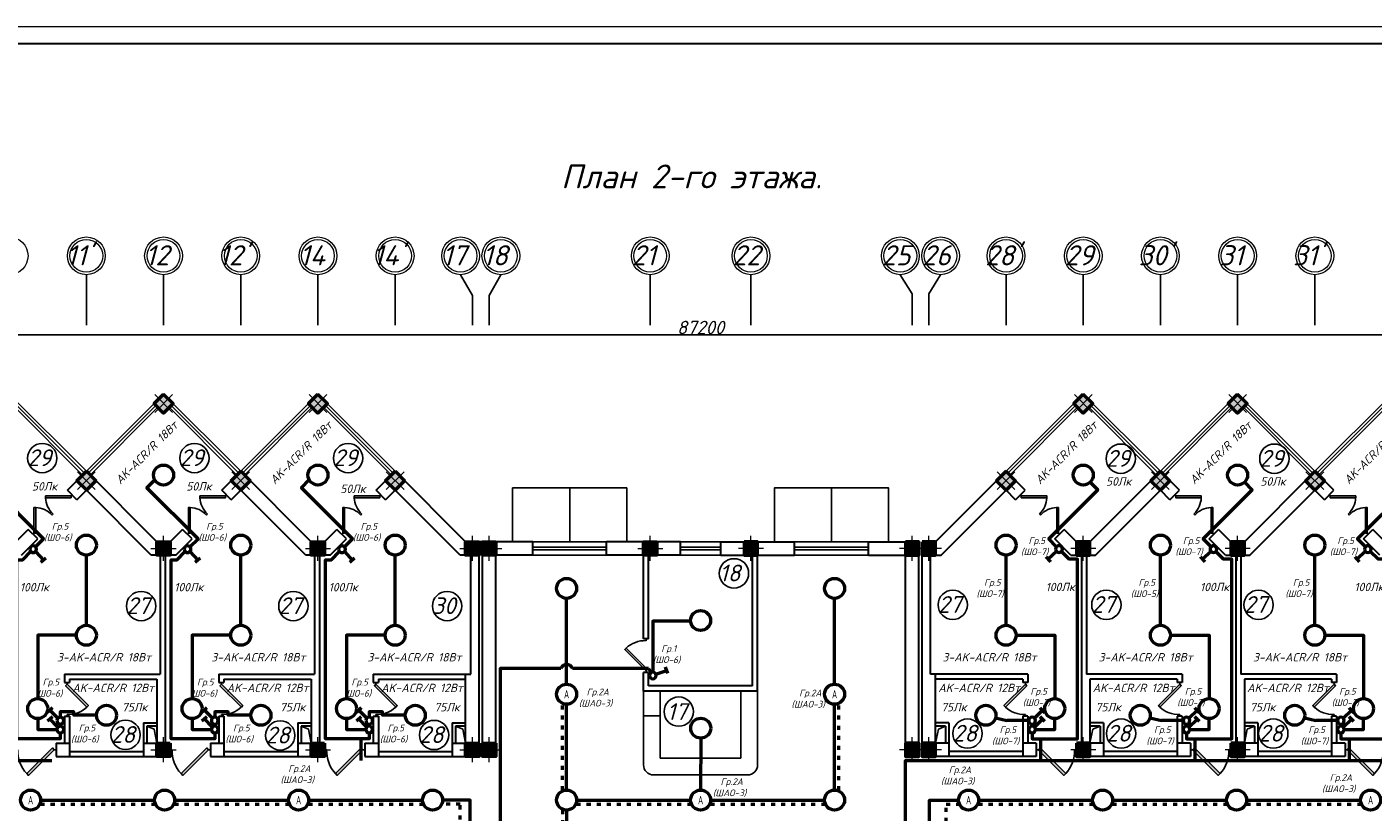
# Model space of a CAD drawing. Header units: millimetres. Extents: x 473009 to 2502882, y 456217 to 1153743.
# Tile 86 of 124: x 1840008 to 1880113, y 515792 to 539192. Entities that reach past the tile are written whole.
import ezdxf

# ---------------------------------------------------------------- set-up
doc = ezdxf.new("R2010")
doc.units = ezdxf.units.MM
doc.linetypes.add('ACAD_ISO03W100', pattern=[30, 12, -18])
doc.layers.add('kolonn', color=7, linetype='Continuous')
doc.layers.add('os', color=3, linetype='Continuous')
for name, color, linetype, lineweight in [('STR. Колонна', 1, 'Continuous', 30), ('STR. Штамп.0', 7, 'Continuous', 20), ('ЭМ', 240, 'Continuous', 20)]:
    doc.layers.add(name, color=color, linetype=linetype, lineweight=lineweight)
doc.styles.add('SPDS', font='spds.shx', dxfattribs={"width": 0.8, "height": 250})
doc.styles.get("Standard").update_dxf_attribs({"font": 'isocpeui.ttf'})
doc.styles.add('style1', font='isocpeui.ttf', dxfattribs={"height": 80})
doc.styles.add('ГОСТ 300', font='isocpeui.ttf', dxfattribs={"height": 250})
doc.dimstyles.new('ISO-25', dxfattribs={"dimtxt": 400, "dimasz": 100, "dimexe": 50, "dimexo": 50, "dimgap": 20, "dimtad": 1, "dimdec": 0, "dimtxsty": 'Standard', "dimblk": 'ARCHTICK', "dimcen": 20, "dimclrd": 1, "dimclre": 1, "dimadec": 0, "dimazin": 0, "dimtfac": 1, "dimtdec": 0, "dimtmove": 0, "dimatfit": 3, "dimldrblk": 'ARCHTICK', "dimfxl": 1, "dimarcsym": 0})

# ---------------------------------------------------------------- blocks, each defined once
blk = doc.blocks.new('jfgjhsdf')
blk.add_hatch(color=1).paths.add_polyline_path([(-593, 731), (-637, 687), (0, 50), (44, 94)])
at = {"color": 1}
for p, q in [((0, 1000), (0, 950)), ((0, 50), (0, 0))]:
    blk.add_line(p, q, dxfattribs=at)
blk.add_lwpolyline([(0, 50), (-637, 687), (-593, 731), (44, 94), (0, 50)], dxfattribs=at)
blk.add_arc((-33, 130), 821, 87.662, 132.9147, dxfattribs=at)
blk = doc.blocks.new('ghsdd')
at = {"ltscale": 50}
h = blk.add_hatch(color=256, dxfattribs=at)
h.paths.add_polyline_path([(0, 200), (-200, 200), (-200, 0), (0, 0)])
h.paths.add_polyline_path([(200, 0), (200, 200), (0, 200), (0, 0)])
h.paths.add_polyline_path([(0, 0), (-200, 0), (-200, -200), (0, -200)])
h.paths.add_polyline_path([(0, 0), (0, -200), (200, -200), (200, 0)])
at = {"lineweight": 0}
for p, q in [((0, -374), (0, 374)), ((-374, 0), (374, 0))]:
    blk.add_line(p, q, dxfattribs=at)
at = {"lineweight": 50, "ltscale": 50}
blk.add_lwpolyline([(200, 200), (200, -200), (-200, -200), (-200, 200), (200, 200)], dxfattribs=at)
blk = doc.blocks.new('_ArchTick')
at = {"color": 0, "linetype": 'ByBlock', "const_width": 0.15}
blk.add_lwpolyline([(-0.5, -0.5), (0.5, 0.5)], dxfattribs=at)
blk = doc.blocks.new('*D61')
at = {"color": 1, "lineweight": -2, "transparency": 16777216}
for p, q in [((1816478, 529877), (1816478, 530062)), ((1903678, 530012), (1816478, 530012)), ((1903678, 529877), (1903678, 530062))]:
    blk.add_line(p, q, dxfattribs=at)
at = {"layer": 'Defpoints', "color": 0, "lineweight": 50, "transparency": 16777216}
for p in [(1816478, 530012), (1816478, 529827), (1903678, 529827)]:
    blk.add_point(p, dxfattribs=at)
at = {"color": 1, "lineweight": -2, "transparency": 16777216, "xscale": 100, "yscale": 100, "zscale": 100, "rotation": 180}
blk.add_blockref('_ArchTick', (1816478, 530012), dxfattribs=at)
at = {"color": 1, "lineweight": -2, "transparency": 16777216, "xscale": 100, "yscale": 100, "zscale": 100}
blk.add_blockref('_ArchTick', (1903678, 530012), dxfattribs=at)
at = {"color": 0, "transparency": 16777216, "insert": (1860078, 530234), "char_height": 400, "attachment_point": 5}
blk.add_mtext('87200', dxfattribs=at)
blk = doc.blocks.new('*U5')
at = {"layer": 'ЭМ', "color": 1, "lineweight": 50}
for p, q in [((-304, 334), (-131, 434)), ((-47, 88), (-218, 384))]:
    blk.add_line(p, q, dxfattribs=at)
blk.add_circle((0, 0), 100, dxfattribs=at)
blk = doc.blocks.new('1231234431252433')
at = {"layer": 'ЭМ', "color": 0, "lineweight": 20, "ltscale": 0.5}
blk.add_lwpolyline([(287242, 187022), (413342, 187022), (413342, 269622), (287242, 269622)], close=True, dxfattribs=at)
at = {"layer": 'ЭМ', "color": 0, "lineweight": 30, "ltscale": 0.5}
blk.add_lwpolyline([(289242, 187522), (412842, 187522), (412842, 269122), (289242, 269122)], close=True, dxfattribs=at)

msp = doc.modelspace()

# ---------------------------------------------------------------- linework, layer by layer
for p, q in [((1841778.4, 525950.9), (1839478.4, 528250.9)), ((1841778.4, 525950.9), (1844078.4, 528250.9)), ((1846378.4, 525950.9), (1844078.4, 528250.9)), ((1846378.4, 525950.9), (1848678.4, 528250.9)), ((1850978.4, 525950.9), (1848678.4, 528250.9)), ((1869178.4, 525950.9), (1871478.4, 528250.9)), ((1873778.4, 525950.9), (1871478.4, 528250.9)), ((1873778.4, 525950.9), (1876078.4, 528250.9)), ((1878378.4, 525950.9), (1876078.4, 528250.9)), ((1878378.4, 525950.9), (1880678.4, 528250.9)), ((1856178.4, 525450.9), (1856178.4, 523850.9)), ((1863978.4, 525450.9), (1863978.4, 523850.9))]:
    msp.add_line(p, q)
at = {"color": 1}
for p, q in [((1841665.2, 525837.8), (1839648.1, 527854.9)), ((1841721.8, 525894.4), (1839704.6, 527911.5)), ((1841834.9, 525894.4), (1843852.1, 527911.5)), ((1841891.5, 525837.8), (1843908.7, 527854.9)), ((1846265.2, 525837.8), (1844248.1, 527854.9)), ((1846321.8, 525894.4), (1844304.6, 527911.5)), ((1846434.9, 525894.4), (1848452.1, 527911.5)), ((1846491.5, 525837.8), (1848508.7, 527854.9)), ((1850865.2, 525837.8), (1848848.1, 527854.9)), ((1850921.8, 525894.4), (1848904.6, 527911.5)), ((1869234.9, 525894.4), (1871252.1, 527911.5)), ((1869291.5, 525837.8), (1871308.7, 527854.9)), ((1873665.2, 525837.8), (1871648.1, 527854.9)), ((1873721.8, 525894.4), (1871704.6, 527911.5)), ((1873834.9, 525894.4), (1875852.1, 527911.5)), ((1873891.5, 525837.8), (1875908.7, 527854.9)), ((1878265.2, 525837.8), (1876248.1, 527854.9)), ((1878321.8, 525894.4), (1876304.6, 527911.5)), ((1878434.9, 525894.4), (1880452.1, 527911.5)), ((1878491.5, 525837.8), (1880508.7, 527854.9)), ((1857278.4, 523850.9), (1855078.4, 523850.9)), ((1859478.4, 523850.9), (1860678.4, 523850.9)), ((1862878.4, 523850.9), (1865078.4, 523850.9)), ((1857278.4, 523690.9), (1855078.4, 523690.9)), ((1855078.4, 523610.9), (1857278.4, 523610.9)), ((1855078.4, 523450.9), (1857278.4, 523450.9)), ((1859478.4, 523690.9), (1860678.4, 523690.9)), ((1860678.4, 523610.9), (1859478.4, 523610.9)), ((1860678.4, 523450.9), (1859478.4, 523450.9)), ((1862878.4, 523690.9), (1865078.4, 523690.9)), ((1865078.4, 523610.9), (1862878.4, 523610.9)), ((1865078.4, 523450.9), (1862878.4, 523450.9))]:
    msp.add_line(p, q, dxfattribs=at)
at = {"lineweight": 30}
for p, q in [((1841212.7, 525385.2), (1841778.4, 525950.9)), ((1843878.4, 523850.9), (1841778.4, 525950.9)), ((1845812.7, 525385.2), (1846378.4, 525950.9)), ((1848478.4, 523850.9), (1846378.4, 525950.9)), ((1850412.7, 525385.2), (1850978.4, 525950.9)), ((1853078.4, 523850.9), (1850978.4, 525950.9)), ((1867078.4, 523850.9), (1869178.4, 525950.9)), ((1869744, 525385.2), (1869178.4, 525950.9)), ((1871678.4, 523850.9), (1873778.4, 525950.9)), ((1874344, 525385.2), (1873778.4, 525950.9)), ((1876278.4, 523850.9), (1878378.4, 525950.9)), ((1878944, 525385.2), (1878378.4, 525950.9)), ((1841495.5, 525102.4), (1841212.7, 525385.2)), ((1841495.5, 525102.4), (1841778.4, 525385.2)), ((1843712.7, 523450.9), (1841778.4, 525385.2)), ((1846095.5, 525102.4), (1845812.7, 525385.2)), ((1846095.5, 525102.4), (1846378.4, 525385.2)), ((1848312.7, 523450.9), (1846378.4, 525385.2)), ((1850695.5, 525102.4), (1850412.7, 525385.2)), ((1850695.5, 525102.4), (1850978.4, 525385.2)), ((1852912.7, 523450.9), (1850978.4, 525385.2)), ((1867244, 523450.9), (1869178.4, 525385.2)), ((1869461.2, 525102.4), (1869178.4, 525385.2)), ((1869461.2, 525102.4), (1869744, 525385.2)), ((1871844, 523450.9), (1873778.4, 525385.2)), ((1874061.2, 525102.4), (1873778.4, 525385.2)), ((1874061.2, 525102.4), (1874344, 525385.2)), ((1876444, 523450.9), (1878378.4, 525385.2)), ((1878661.2, 525102.4), (1878378.4, 525385.2)), ((1878661.2, 525102.4), (1878944, 525385.2)), ((1839678.4, 523850.9), (1840045.9, 524218.5)), ((1840328.8, 523935.7), (1840045.9, 524218.5)), ((1844278.4, 523850.9), (1844645.9, 524218.5)), ((1844928.8, 523935.7), (1844645.9, 524218.5)), ((1848878.4, 523850.9), (1849245.9, 524218.5)), ((1849528.8, 523935.7), (1849245.9, 524218.5)), ((1870627.9, 523935.7), (1870910.8, 524218.5)), ((1871278.4, 523850.9), (1870910.8, 524218.5)), ((1875227.9, 523935.7), (1875510.8, 524218.5)), ((1875878.4, 523850.9), (1875510.8, 524218.5)), ((1879827.9, 523935.7), (1880110.8, 524218.5)), ((1880478.4, 523850.9), (1880110.8, 524218.5)), ((1839844, 523450.9), (1840328.8, 523935.7)), ((1844278.4, 523850.9), (1843878.4, 523850.9)), ((1844444, 523450.9), (1844928.8, 523935.7)), ((1848878.4, 523850.9), (1848478.4, 523850.9)), ((1849044, 523450.9), (1849528.8, 523935.7)), ((1855078.4, 523850.9), (1853078.4, 523850.9)), ((1853478.4, 517450.9), (1853478.4, 523850.9)), ((1853578.4, 517450.9), (1853578.4, 523850.9)), ((1855078.4, 523450.9), (1855078.4, 523850.9)), ((1859478.4, 523850.9), (1857278.4, 523850.9)), ((1857278.4, 523450.9), (1857278.4, 523850.9)), ((1859478.4, 523450.9), (1859478.4, 523850.9)), ((1860678.4, 523850.9), (1862878.4, 523850.9)), ((1860678.4, 523450.9), (1860678.4, 523850.9)), ((1862878.4, 523450.9), (1862878.4, 523850.9)), ((1865078.4, 523450.9), (1865078.4, 523850.9)), ((1865078.4, 523850.9), (1866578.4, 523850.9)), ((1866578.4, 517450.9), (1866578.4, 523850.9)), ((1866678.4, 517450.9), (1866678.4, 523850.9)), ((1866678.4, 523850.9), (1867078.4, 523850.9)), ((1871112.7, 523450.9), (1870627.9, 523935.7)), ((1871278.4, 523850.9), (1871678.4, 523850.9)), ((1875712.7, 523450.9), (1875227.9, 523935.7)), ((1875878.4, 523850.9), (1876278.4, 523850.9)), ((1880312.7, 523450.9), (1879827.9, 523935.7)), ((1844444, 523450.9), (1843712.7, 523450.9)), ((1843978.4, 523450.9), (1843978.4, 519900.9)), ((1844128.4, 523450.9), (1844128.4, 517850.9)), ((1849044, 523450.9), (1848312.7, 523450.9)), ((1848578.4, 523450.9), (1848578.4, 519900.9)), ((1848728.4, 523450.9), (1848728.4, 517850.9)), ((1853228.4, 523450.9), (1852912.7, 523450.9)), ((1853228.4, 519900.9), (1853228.4, 523450.9)), ((1853978.4, 517450.9), (1853978.4, 523450.9)), ((1855078.4, 523450.9), (1853978.4, 523450.9)), ((1859478.4, 523450.9), (1857278.4, 523450.9)), ((1858378.4, 520950.9), (1858378.4, 523450.9)), ((1858528.4, 520950.9), (1858528.4, 523450.9)), ((1860678.4, 523450.9), (1862878.4, 523450.9)), ((1861628.4, 519550.9), (1861628.4, 523450.9)), ((1861778.4, 519400.9), (1861778.4, 523450.9)), ((1865078.4, 523450.9), (1866178.4, 523450.9)), ((1866178.4, 517450.9), (1866178.4, 523450.9)), ((1866928.4, 519900.9), (1866928.4, 523450.9)), ((1866928.4, 523450.9), (1867244, 523450.9)), ((1871112.7, 523450.9), (1871844, 523450.9)), ((1871428.4, 523450.9), (1871428.4, 517850.9)), ((1871578.4, 523450.9), (1871578.4, 519900.9)), ((1875712.7, 523450.9), (1876444, 523450.9)), ((1876028.4, 523450.9), (1876028.4, 517850.9)), ((1876178.4, 523450.9), (1876178.4, 519900.9)), ((1858528.4, 520950.9), (1858378.4, 520950.9)), ((1841128.4, 519900.9), (1841128.4, 519650.9)), ((1841128.4, 519900.9), (1843978.4, 519900.9)), ((1845728.4, 519900.9), (1845728.4, 519650.9)), ((1845728.4, 519900.9), (1848578.4, 519900.9)), ((1850328.4, 519900.9), (1850328.4, 519650.9)), ((1850328.4, 519900.9), (1853228.4, 519900.9)), ((1853078.4, 517850.9), (1853078.4, 519900.9)), ((1858378.4, 519400.9), (1858378.4, 519950.9)), ((1858528.4, 519950.9), (1858378.4, 519950.9)), ((1858528.4, 519550.9), (1858528.4, 519950.9)), ((1869828.4, 519900.9), (1866928.4, 519900.9)), ((1867078.4, 517850.9), (1867078.4, 519900.9)), ((1869828.4, 519900.9), (1869828.4, 519650.9)), ((1874428.4, 519900.9), (1871578.4, 519900.9)), ((1874428.4, 519900.9), (1874428.4, 519650.9)), ((1879028.4, 519900.9), (1876178.4, 519900.9)), ((1879028.4, 519900.9), (1879028.4, 519650.9)), ((1841128.4, 519650.9), (1841278.4, 519650.9)), ((1841278.4, 519750.9), (1841278.4, 519650.9)), ((1841278.4, 519750.9), (1843878.4, 519750.9)), ((1843878.4, 519750.9), (1843878.4, 517850.9)), ((1845728.4, 519650.9), (1845878.4, 519650.9)), ((1845878.4, 519750.9), (1845878.4, 519650.9)), ((1845878.4, 519750.9), (1848478.4, 519750.9)), ((1848478.4, 519750.9), (1848478.4, 517850.9)), ((1850328.4, 519650.9), (1850478.4, 519650.9)), ((1850478.4, 519750.9), (1850478.4, 519650.9)), ((1850478.4, 519750.9), (1853078.4, 519750.9)), ((1861778.4, 519400.9), (1858378.4, 519400.9)), ((1861628.4, 519550.9), (1858528.4, 519550.9)), ((1869678.4, 519750.9), (1867078.4, 519750.9)), ((1869678.4, 519750.9), (1869678.4, 519650.9)), ((1869828.4, 519650.9), (1869678.4, 519650.9)), ((1871678.4, 519750.9), (1871678.4, 517850.9)), ((1874278.4, 519750.9), (1871678.4, 519750.9)), ((1874278.4, 519750.9), (1874278.4, 519650.9)), ((1874428.4, 519650.9), (1874278.4, 519650.9)), ((1876278.4, 519750.9), (1876278.4, 517850.9)), ((1878878.4, 519750.9), (1876278.4, 519750.9)), ((1878878.4, 519750.9), (1878878.4, 519650.9)), ((1879028.4, 519650.9), (1878878.4, 519650.9)), ((1841128.4, 518650.9), (1841278.4, 518650.9)), ((1841128.4, 518650.9), (1841128.4, 517850.9)), ((1841278.4, 518650.9), (1841278.4, 517450.9)), ((1845728.4, 518650.9), (1845878.4, 518650.9)), ((1845728.4, 518650.9), (1845728.4, 517850.9)), ((1845878.4, 518650.9), (1845878.4, 517450.9)), ((1850328.4, 518650.9), (1850328.4, 517850.9)), ((1850328.4, 518650.9), (1850478.4, 518650.9)), ((1850478.4, 518650.9), (1850478.4, 517450.9)), ((1869828.4, 518650.9), (1869678.4, 518650.9)), ((1869678.4, 518650.9), (1869678.4, 517450.9)), ((1869828.4, 518650.9), (1869828.4, 517850.9)), ((1874278.4, 518650.9), (1874278.4, 517450.9)), ((1874428.4, 518650.9), (1874278.4, 518650.9)), ((1874428.4, 518650.9), (1874428.4, 517850.9)), ((1878878.4, 518650.9), (1878878.4, 517450.9)), ((1879028.4, 518650.9), (1878878.4, 518650.9)), ((1879028.4, 518650.9), (1879028.4, 517850.9)), ((1843478.4, 518450.9), (1843478.4, 517450.9)), ((1843478.4, 518450.9), (1843878.4, 518450.9)), ((1843878.4, 518350.9), (1843578.4, 518350.9)), ((1843578.4, 518350.9), (1843578.4, 517850.9)), ((1848078.4, 518450.9), (1848078.4, 517450.9)), ((1848078.4, 518450.9), (1848478.4, 518450.9)), ((1848478.4, 518350.9), (1848178.4, 518350.9)), ((1848178.4, 518350.9), (1848178.4, 517850.9)), ((1852678.4, 518450.9), (1853078.4, 518450.9)), ((1852678.4, 518450.9), (1852678.4, 517450.9)), ((1853078.4, 518350.9), (1852778.4, 518350.9)), ((1852778.4, 518350.9), (1852778.4, 517850.9)), ((1867478.4, 518450.9), (1867078.4, 518450.9)), ((1867378.4, 518350.9), (1867078.4, 518350.9)), ((1867378.4, 518350.9), (1867378.4, 517850.9)), ((1867478.4, 518450.9), (1867478.4, 517450.9)), ((1872078.4, 518450.9), (1871678.4, 518450.9)), ((1871978.4, 518350.9), (1871678.4, 518350.9)), ((1871978.4, 518350.9), (1871978.4, 517850.9)), ((1872078.4, 518450.9), (1872078.4, 517450.9)), ((1876678.4, 518450.9), (1876278.4, 518450.9)), ((1876578.4, 518350.9), (1876278.4, 518350.9)), ((1876578.4, 518350.9), (1876578.4, 517850.9)), ((1876678.4, 518450.9), (1876678.4, 517450.9)), ((1840878.4, 517850.9), (1840878.4, 517450.9)), ((1840878.4, 517850.9), (1841278.4, 517850.9)), ((1843478.4, 517850.9), (1844278.4, 517850.9)), ((1844278.4, 517850.9), (1844278.4, 517450.9)), ((1845478.4, 517850.9), (1845478.4, 517450.9)), ((1845478.4, 517850.9), (1845878.4, 517850.9)), ((1848078.4, 517850.9), (1848878.4, 517850.9)), ((1848878.4, 517850.9), (1848878.4, 517450.9)), ((1850078.4, 517850.9), (1850478.4, 517850.9)), ((1850078.4, 517850.9), (1850078.4, 517450.9)), ((1852678.4, 517850.9), (1853078.4, 517850.9)), ((1867478.4, 517850.9), (1867078.4, 517850.9)), ((1870078.4, 517850.9), (1869678.4, 517850.9)), ((1870078.4, 517850.9), (1870078.4, 517450.9)), ((1871278.4, 517850.9), (1871278.4, 517450.9)), ((1872078.4, 517850.9), (1871278.4, 517850.9)), ((1874678.4, 517850.9), (1874278.4, 517850.9)), ((1874678.4, 517850.9), (1874678.4, 517450.9)), ((1875878.4, 517850.9), (1875878.4, 517450.9)), ((1876678.4, 517850.9), (1875878.4, 517850.9)), ((1879278.4, 517850.9), (1878878.4, 517850.9)), ((1879278.4, 517850.9), (1879278.4, 517450.9)), ((1840878.4, 517450.9), (1844278.4, 517450.9)), ((1841278.4, 517600.9), (1843478.4, 517600.9)), ((1845478.4, 517450.9), (1848878.4, 517450.9)), ((1845878.4, 517600.9), (1848078.4, 517600.9)), ((1850078.4, 517450.9), (1853478.4, 517450.9)), ((1850478.4, 517600.9), (1852678.4, 517600.9)), ((1853578.4, 517450.9), (1853978.4, 517450.9)), ((1866578.4, 517450.9), (1866178.4, 517450.9)), ((1870078.4, 517450.9), (1866678.4, 517450.9)), ((1869678.4, 517600.9), (1867478.4, 517600.9)), ((1874678.4, 517450.9), (1871278.4, 517450.9)), ((1874278.4, 517600.9), (1872078.4, 517600.9)), ((1879278.4, 517450.9), (1875878.4, 517450.9)), ((1878878.4, 517600.9), (1876678.4, 517600.9))]:
    msp.add_line(p, q, dxfattribs=at)
at = {"color": 6}
for p, q in [((1858378.4, 517200.9), (1858378.4, 519400.9)), ((1858878.4, 517400.9), (1858878.4, 519400.9)), ((1861278.4, 517400.9), (1861278.4, 519400.9)), ((1861778.4, 517200.9), (1861778.4, 519400.9)), ((1858878.4, 518660), (1858378.4, 518660)), ((1858878.4, 517400.9), (1861278.4, 517400.9)), ((1858878.4, 517400.9), (1861278.4, 517400.9)), ((1858678.4, 516900.9), (1861478.4, 516900.9))]:
    msp.add_line(p, q, dxfattribs=at)
at = {"color": 1, "lineweight": 50}
msp.add_line((1849953.4, 517975.9), (1849953.4, 517325.9), dxfattribs=at)
at = {"lineweight": 30}
for points in [[(1844361.2, 527968.1), (1844078.4, 528250.9), (1843795.5, 527968.1), (1844078.4, 527685.2)], [(1848961.2, 527968.1), (1848678.4, 528250.9), (1848395.5, 527968.1), (1848678.4, 527685.2)], [(1871195.5, 527968.1), (1871478.4, 528250.9), (1871761.2, 527968.1), (1871478.4, 527685.2)], [(1875795.5, 527968.1), (1876078.4, 528250.9), (1876361.2, 527968.1), (1876078.4, 527685.2)]]:
    msp.add_lwpolyline(points, close=True, dxfattribs=at)
at = {"color": 1, "lineweight": 50}
for points in [[(1840265.7, 523695.8), (1840505.6, 523935.7), (1838983.9, 525457.3), (1839218.5, 525691.9)], [(1844865.7, 523695.8), (1845105.6, 523935.7), (1843583.9, 525457.3), (1843818.5, 525691.9)], [(1849465.7, 523695.8), (1849705.6, 523935.7), (1848183.9, 525457.3), (1848418.5, 525691.9)], [(1870685.3, 523701.5), (1870451.2, 523935.7), (1871915.8, 525400.3), (1871689.1, 525627.1)], [(1875285.3, 523701.5), (1875051.2, 523935.7), (1876515.8, 525400.3), (1876289.1, 525627.1)], [(1879885.3, 523701.5), (1879651.2, 523935.7), (1881115.8, 525400.3), (1880889.1, 525627.1)], [(1841003.4, 518150.9), (1841003.4, 517975.9), (1839703.4, 517975.9), (1839703.4, 523314.5), (1839884.4, 523314.5), (1840124.3, 523554.4)], [(1841778.4, 521358.6), (1841778.4, 523450.9)], [(1845603.4, 518150.9), (1845603.4, 517975.9), (1844303.4, 517975.9), (1844303.4, 523314.5), (1844484.4, 523314.5), (1844724.3, 523554.4)], [(1846378.4, 521358.6), (1846378.4, 523450.9)], [(1850203.4, 518150.9), (1850203.4, 517975.9), (1848903.4, 517975.9), (1848903.4, 523314.5), (1849084.4, 523314.5), (1849324.3, 523554.4)], [(1850978.4, 521358.6), (1850978.4, 523450.9)], [(1869178.4, 521358.6), (1869178.4, 523450.9)], [(1871153.4, 517975.9), (1871153.4, 517975.9), (1871303.4, 517975.9), (1871303.4, 523325.9), (1871060.9, 523325.9), (1870826.7, 523560.1)], [(1873778.4, 521358.6), (1873778.4, 523450.9)], [(1875753.4, 517975.9), (1875753.4, 517975.9), (1875903.4, 517975.9), (1875903.4, 523325.9), (1875660.9, 523325.9), (1875426.7, 523560.1)], [(1878378.4, 521358.6), (1878378.4, 523450.9)], [(1880353.4, 517975.9), (1880353.4, 517975.9), (1880503.4, 517975.9), (1880503.4, 523325.9), (1880260.9, 523325.9), (1880026.7, 523560.1)], [(1856086.2, 519603.4), (1856086.2, 522161.8)], [(1864070.5, 519603.4), (1864070.5, 522161.8)], [(1859780.7, 521486.4), (1858653.4, 521486.4), (1858653.4, 519961.3)], [(1841480.4, 521060.6), (1840328.4, 521060.6), (1840328.4, 519173.9)], [(1846080.4, 521060.6), (1844928.4, 521060.6), (1844928.4, 519173.9)], [(1850680.4, 521060.6), (1849528.4, 521060.6), (1849528.4, 519173.9)], [(1869476.4, 521060.6), (1870628.4, 521060.6), (1870628.4, 519173.9)], [(1874076.4, 521060.6), (1875228.4, 521060.6), (1875228.4, 519173.9)], [(1878676.4, 521060.6), (1879828.4, 521060.6), (1879828.4, 519173.9)], [(1855913.8, 520075.9), (1854104.5, 520075.9), (1854104.5, 514975.9)], [(1858253.4, 520075.9), (1856258.5, 520075.9)], [(1858528.4, 520075.9), (1858253.4, 520075.9)], [(1858528.4, 520075.9), (1858603, 519947.7)], [(1856086.2, 516448.9), (1856086.2, 519007.4)], [(1864070.5, 516448.9), (1864070.5, 519007.4)], [(1840328.4, 518577.9), (1840328.4, 518250.9), (1840903.4, 518250.9)], [(1842080.4, 518675.9), (1841403.4, 518675.9), (1841403.4, 518775.9), (1841003.4, 518775.9), (1841003.4, 518617.2)], [(1844928.4, 518577.9), (1844928.4, 518250.9), (1845503.4, 518250.9)], [(1846680.4, 518675.9), (1846003.4, 518675.9), (1846003.4, 518775.9), (1845603.4, 518775.9), (1845603.4, 518617.2)], [(1849528.4, 518577.9), (1849528.4, 518250.9), (1850103.4, 518250.9)], [(1851280.4, 518675.9), (1850603.4, 518675.9), (1850603.4, 518775.9), (1850203.4, 518775.9), (1850203.4, 518617.2)], [(1868867.2, 518602.8), (1869205.2, 518517.2)], [(1870053.4, 518250.9), (1870628.4, 518250.9), (1870628.4, 518577.9)], [(1873467.2, 518602.8), (1873805.2, 518517.2)], [(1874653.4, 518250.9), (1875228.4, 518250.9), (1875228.4, 518577.9)], [(1878067.2, 518602.8), (1878405.2, 518517.2)], [(1879253.4, 518250.9), (1879828.4, 518250.9), (1879828.4, 518577.9)], [(1841003.4, 518417.2), (1841003.4, 518350.9)], [(1845603.4, 518417.2), (1845603.4, 518350.9)], [(1850203.4, 518417.2), (1850203.4, 518350.9)], [(1869853.4, 518517.2), (1869205.2, 518517.2)], [(1869953.4, 518417.2), (1869953.4, 518350.9)], [(1874453.4, 518517.2), (1873805.2, 518517.2)], [(1879053.4, 518517.2), (1878405.2, 518517.2)], [(1836153.4, 517975.9), (1836153.4, 517325.9), (1840753.4, 517325.9)], [(1860082.3, 517995.8), (1860079, 516448.9)], [(1869953.4, 518150.9), (1869953.4, 517975.9), (1870203.4, 517975.9), (1870203.4, 517325.9), (1874803.4, 517325.9)], [(1870203.4, 517975.9), (1871153.4, 517975.9)], [(1874553.4, 518150.9), (1874553.4, 517975.9), (1874803.4, 517975.9), (1874803.4, 517325.9), (1879403.4, 517325.9)], [(1874803.4, 517975.9), (1875753.4, 517975.9)], [(1879153.4, 518150.9), (1879153.4, 517975.9), (1879403.4, 517975.9), (1879403.4, 517325.9), (1884003.4, 517325.9)], [(1879403.4, 517975.9), (1880353.4, 517975.9)], [(1866797, 514975.9), (1866180.8, 514975.9), (1866180.8, 517325.9), (1870203.4, 517325.9)], [(1840415.4, 516150.9), (1843811.6, 516150.9)], [(1844407.6, 516150.9), (1847803.8, 516150.9)], [(1848399.8, 516150.9), (1851796, 516150.9)], [(1853210.7, 515075.9), (1853210.7, 516150.9), (1852392, 516150.9)], [(1856086.2, 515852.9), (1856086.2, 514675.9)], [(1856384.2, 516150.9), (1859780.4, 516150.9)], [(1860376.4, 516150.9), (1863772.5, 516150.9)], [(1866897, 515075.9), (1866897, 516150.9), (1867764.7, 516150.9)], [(1868360.7, 516150.9), (1871756.9, 516150.9)], [(1872352.9, 516150.9), (1875749.1, 516150.9)], [(1876345.1, 516150.9), (1879741.3, 516150.9)]]:
    msp.add_lwpolyline(points, dxfattribs=at)
for points in [[(1854478.4, 523850.9), (1854478.4, 525450.9), (1857878.4, 525450.9), (1857878.4, 523850.9)], [(1865678.4, 523850.9), (1865678.4, 525450.9), (1862278.4, 525450.9), (1862278.4, 523850.9)], [(1843878.4, 517850.9), (1843799.3, 518259.5), (1843578.4, 518350.9)], [(1848478.4, 517850.9), (1848399.3, 518259.5), (1848178.4, 518350.9)], [(1853078.4, 517850.9), (1852999.3, 518259.5), (1852778.4, 518350.9)], [(1867078.4, 517850.9), (1867166.5, 518262.7), (1867378.4, 518350.9)], [(1871678.4, 517850.9), (1871766.5, 518262.7), (1871978.4, 518350.9)], [(1876278.4, 517850.9), (1876366.5, 518262.7), (1876578.4, 518350.9)]]:
    msp.add_lwpolyline(points)
at = {"color": 3, "linetype": 'ACAD_ISO03W100', "lineweight": 50, "ltscale": 10}
for points in [[(1855961.2, 516448.9), (1855961.2, 519007.4)], [(1864195.5, 516446.9), (1864195.5, 519005.4)], [(1840415.4, 516025.9), (1843811.6, 516025.9)], [(1844407.6, 516025.9), (1847803.8, 516025.9)], [(1848399.8, 516025.9), (1851796, 516025.9)], [(1852915.8, 515274.2), (1852915.8, 516025.9), (1852392, 516025.9)], [(1855961.2, 515852.9), (1855961.2, 514894.1), (1855819.7, 514767.6)], [(1856384.2, 516025.9), (1859780.4, 516025.9)], [(1860376.4, 516025.9), (1863772.5, 516025.9)], [(1867393.1, 515200.9), (1867393.1, 516025.9), (1867764.7, 516025.9)], [(1868360.7, 516025.9), (1871756.9, 516025.9)], [(1872352.9, 516025.9), (1875749.1, 516025.9)], [(1876345.1, 516025.9), (1879741.3, 516025.9)]]:
    msp.add_lwpolyline(points, dxfattribs=at)
at = {"color": 1}
for centre in [(1840463.2, 526342.1), (1844997.8, 526342.1), (1849576.9, 526342.1), (1872596.4, 526324.3), (1877172.3, 526324.3), (1861072.7, 522907.2), (1843411.3, 521932.9), (1847945.8, 521932.9), (1852525, 521932.9), (1867590.6, 521968.7), (1872166.5, 521968.7), (1876701.8, 521968.7), (1859426.9, 518786.1), (1868030.4, 518132.7), (1872606.3, 518132.7), (1877141.5, 518132.7), (1842945.9, 518094.5), (1847555, 518076.3), (1852137.6, 518089.8)]:
    msp.add_circle(centre, 437, dxfattribs=at)
at = {"color": 1, "lineweight": 50}
for centre in [(1844078.4, 525837.8), (1848678.4, 525837.8), (1871478.4, 525837.8), (1876078.4, 525837.8), (1841778.4, 523748.9), (1846378.4, 523748.9), (1850978.4, 523748.9), (1869178.4, 523748.9), (1873778.4, 523748.9), (1878378.4, 523748.9), (1856086.2, 522459.8), (1864070.5, 522459.8), (1860078.4, 521500.9), (1841778.4, 521060.6), (1846378.4, 521060.6), (1850978.4, 521060.6), (1869178.4, 521060.6), (1873778.4, 521060.6), (1878378.4, 521060.6), (1856086.2, 519305.4), (1864070.5, 519305.4), (1840328.4, 518875.9), (1842378.4, 518675.9), (1844928.4, 518875.9), (1846978.4, 518675.9), (1849528.4, 518875.9), (1851578.4, 518675.9), (1868578.4, 518675.9), (1870628.4, 518875.9), (1873178.4, 518675.9), (1875228.4, 518875.9), (1877778.4, 518675.9), (1879828.4, 518875.9), (1860082.3, 518293.8), (1840117.4, 516150.9), (1844109.6, 516150.9), (1848101.8, 516150.9), (1852094, 516150.9), (1856086.2, 516150.9), (1860078.4, 516150.9), (1864070.5, 516150.9), (1868062.7, 516150.9), (1872054.9, 516150.9), (1876047.1, 516150.9), (1880039.3, 516150.9)]:
    msp.add_circle(centre, 298, dxfattribs=at)
msp.add_arc((1856086.2, 520000.6), 188.1, 23.59225, 156.40775, dxfattribs=at)
at = {"color": 6}
for centre, start, end in [((1858678.4, 517200.9), 180, 270), ((1861478.4, 517200.9), 270, 0)]:
    msp.add_arc(centre, 300, start, end, dxfattribs=at)
at = {"layer": 'os', "color": 0}
for p, q in [((1841778.4, 530307.2), (1841778.4, 531807.2)), ((1844078.4, 530307.2), (1844078.4, 531807.2)), ((1846378.4, 530307.2), (1846378.4, 531807.2)), ((1848678.4, 530307.2), (1848678.4, 531807.2)), ((1850978.4, 530307.2), (1850978.4, 531807.2)), ((1858578.4, 530307.2), (1858578.4, 531807.2)), ((1861578.4, 530307.2), (1861578.4, 531807.2)), ((1869178.4, 530307.2), (1869178.4, 531807.2)), ((1871478.4, 530307.2), (1871478.4, 531807.2)), ((1873778.4, 530307.2), (1873778.4, 531807.2)), ((1876078.4, 530307.2), (1876078.4, 531807.2)), ((1878378.4, 530307.2), (1878378.4, 531807.2)), ((1853278.4, 530307.2), (1853278.4, 531183.7)), ((1853778.4, 530307.2), (1853778.4, 531183.7)), ((1866378.4, 530307.2), (1866378.4, 531235.1)), ((1866878.4, 530307.2), (1866878.4, 531235.1))]:
    msp.add_line(p, q, dxfattribs=at)
for points in [[(1852928.4, 531807.2), (1853278.4, 531183.7)], [(1853778.4, 531183.7), (1854128.4, 531807.2)], [(1866028.4, 531807.2), (1866378.4, 531235.1)], [(1866878.4, 531235.1), (1867228.4, 531807.2)]]:
    msp.add_lwpolyline(points, dxfattribs=at)
at = {"layer": 'os', "color": 0, "lineweight": 0}
for centre, radius in [((1839478.4, 532369.7), 562.5), ((1841778.4, 532369.7), 562.5), ((1841778.4, 532369.7), 487.5), ((1844078.4, 532369.7), 562.5), ((1844078.4, 532369.7), 487.5), ((1846378.4, 532369.7), 562.5), ((1846378.4, 532369.7), 487.5), ((1848678.4, 532369.7), 562.5), ((1848678.4, 532369.7), 487.5), ((1850978.4, 532369.7), 562.5), ((1850978.4, 532369.7), 487.5), ((1852928.4, 532369.7), 562.5), ((1852928.4, 532369.7), 487.5), ((1854128.4, 532369.7), 562.5), ((1854128.4, 532369.7), 487.5), ((1858578.4, 532369.7), 562.5), ((1858578.4, 532369.7), 487.5), ((1861578.4, 532369.7), 562.5), ((1861578.4, 532369.7), 487.5), ((1866028.4, 532369.7), 562.5), ((1866028.4, 532369.7), 487.5), ((1867228.4, 532369.7), 562.5), ((1867228.4, 532369.7), 487.5), ((1869178.4, 532369.7), 562.5), ((1869178.4, 532369.7), 487.5), ((1871478.4, 532369.7), 562.5), ((1871478.4, 532369.7), 487.5), ((1873778.4, 532369.7), 562.5), ((1873778.4, 532369.7), 487.5), ((1876078.4, 532369.7), 562.5), ((1876078.4, 532369.7), 487.5), ((1878378.4, 532369.7), 562.5), ((1878378.4, 532369.7), 487.5)]:
    msp.add_circle(centre, radius, dxfattribs=at)

# ---------------------------------------------------------------- block references
at = {"lineweight": 50}
msp.add_blockref('1231234431252433', (1514743.2, 269569.8), dxfattribs=at)
for p, xscale, yscale, zscale, rotation in [((1841354.1, 525243.8), -0.8461538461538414, 0.8461538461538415, 0.8461538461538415, 134.9999999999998), ((1845954.1, 525243.8), -0.8461538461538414, 0.8461538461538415, 0.8461538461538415, 134.9999999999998), ((1850554.1, 525243.8), -0.8461538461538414, 0.8461538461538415, 0.8461538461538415, 134.9999999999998), ((1869602.6, 525243.8), 0.8461538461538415, 0.8461538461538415, 0.8461538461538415, 225.0000000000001), ((1874202.6, 525243.8), 0.8461538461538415, 0.8461538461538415, 0.8461538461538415, 225.0000000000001), ((1878802.6, 525243.8), 0.8461538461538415, 0.8461538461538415, 0.8461538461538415, 225.0000000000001), ((1840187.4, 524077.1), 0.8461538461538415, 0.8461538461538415, 0.8461538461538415, 314.9999999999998), ((1844787.4, 524077.1), 0.8461538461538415, 0.8461538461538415, 0.8461538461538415, 314.9999999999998), ((1849387.4, 524077.1), 0.8461538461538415, 0.8461538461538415, 0.8461538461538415, 314.9999999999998), ((1870769.4, 524077.1), -0.8461538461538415, 0.8461538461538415, 0.8461538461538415, 45.00000000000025), ((1875369.4, 524077.1), -0.8461538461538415, 0.8461538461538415, 0.8461538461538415, 45.00000000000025), ((1879969.4, 524077.1), -0.8461538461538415, 0.8461538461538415, 0.8461538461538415, 45.00000000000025), ((1840878.4, 517650.9), 1.199999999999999, 1.199999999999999, 1.199999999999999, 90), ((1845478.4, 517650.9), 1.199999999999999, 1.199999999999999, 1.199999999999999, 90), ((1850078.4, 517650.9), 1.199999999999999, 1.199999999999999, 1.199999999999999, 90), ((1870078.4, 517650.9), -1.199999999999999, 1.199999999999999, 1.199999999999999, 270), ((1874678.4, 517650.9), -1.199999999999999, 1.199999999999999, 1.199999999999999, 270), ((1879278.4, 517650.9), -1.199999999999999, 1.199999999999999, 1.199999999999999, 270)]:
    msp.add_blockref('jfgjhsdf', p, dxfattribs=dict(xscale=xscale, yscale=yscale, zscale=zscale, rotation=rotation))
msp.add_blockref('jfgjhsdf', (1858453.4, 519950.9))
at = {"rotation": 180}
for p in [(1841203.4, 519650.9), (1845803.4, 519650.9), (1850403.4, 519650.9)]:
    msp.add_blockref('jfgjhsdf', p, dxfattribs=at)
at = {"xscale": -1, "rotation": 180}
for p in [(1869753.4, 519650.9), (1874353.4, 519650.9), (1878953.4, 519650.9)]:
    msp.add_blockref('jfgjhsdf', p, dxfattribs=at)
at = {"layer": 'kolonn', "rotation": 45}
for p in [(1844078.4, 527968.1), (1848678.4, 527968.1), (1871478.4, 527968.1), (1876078.4, 527968.1), (1841778.4, 525668.1), (1846378.4, 525668.1), (1850978.4, 525668.1)]:
    msp.add_blockref('ghsdd', p, dxfattribs=at)
at = {"layer": 'kolonn', "xscale": -1, "rotation": 315}
for p in [(1869178.4, 525668.1), (1873778.4, 525668.1), (1878378.4, 525668.1)]:
    msp.add_blockref('ghsdd', p, dxfattribs=at)
at = {"layer": 'kolonn'}
for p in [(1844078.4, 523650.9), (1848678.4, 523650.9), (1853278.4, 523650.9), (1853778.4, 523650.9), (1858578.4, 523650.9), (1844078.4, 517650.9), (1848678.4, 517650.9), (1853278.4, 517650.9), (1853778.4, 517650.9)]:
    msp.add_blockref('ghsdd', p, dxfattribs=at)
at = {"layer": 'kolonn', "xscale": -1}
for p in [(1861578.4, 523650.9), (1866378.4, 523650.9), (1866878.4, 523650.9), (1871478.4, 523650.9), (1876078.4, 523650.9), (1866378.4, 517650.9), (1866878.4, 517650.9), (1871478.4, 517650.9), (1876078.4, 517650.9)]:
    msp.add_blockref('ghsdd', p, dxfattribs=at)
at = {"layer": 'STR. Колонна', "lineweight": 50, "xscale": -1}
for p, rotation in [((1870756, 523630.8), 162.7589887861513), ((1875356, 523630.8), 162.7589887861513), ((1879956, 523630.8), 162.7589887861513), ((1840195, 523625.1), 252.7589887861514), ((1844795, 523625.1), 252.7589887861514), ((1849395, 523625.1), 252.7589887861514), ((1858653.4, 519861.3), 319.7436765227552), ((1841003.4, 518517.2), 73.86485079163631), ((1841003.4, 518250.9), 73.86485079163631), ((1845603.4, 518517.2), 73.86485079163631), ((1845603.4, 518250.9), 73.86485079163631), ((1850203.4, 518250.9), 73.86485079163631), ((1850207.2, 518517.3), 73.86485079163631), ((1869953.4, 518517.2), 343.8648507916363), ((1869953.4, 518250.9), 343.8648507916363), ((1874553.4, 518517.2), 343.8648507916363), ((1874553.4, 518250.9), 343.8648507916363), ((1879153.4, 518517.2), 343.8648507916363), ((1879153.4, 518250.9), 343.8648507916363)]:
    msp.add_blockref('*U5', p, dxfattribs=dict(at, rotation=rotation))

# ---------------------------------------------------------------- texts
at = {"style": 'style1'}
msp.add_text('План 2-го этажа.', height=712.029, dxfattribs=at).set_placement((1855919.4, 534380.5))
at = {"ltscale": 50}
for s, p in [("11'", (1841178, 532086)), ('12', (1843534.5, 532086)), ("12'", (1845723.6, 532086)), ('14', (1848134.5, 532086)), ("14'", (1850321.7, 532086)), ('17', (1852384.5, 532086)), ('18', (1853584.5, 532086)), ('21', (1858034.5, 532086)), ('22', (1861034.5, 532086)), ('25', (1865484.5, 532086)), ('26', (1866684.5, 532086)), ("28'", (1868559.9, 532086)), ('29', (1870934.5, 532086)), ("30'", (1873128.6, 532086)), ('31', (1875534.5, 532086)), ("31'", (1877728.6, 532086))]:
    msp.add_text(s, height=600, dxfattribs=at).set_placement(p)
at = {"color": 1}
for s, p in [('29', (1840027.5, 526102.5)), ('29', (1844562.1, 526102.5)), ('29', (1849141.2, 526102.5)), ('29', (1872160.7, 526084.8)), ('29', (1876736.6, 526084.8)), ('18', (1860637, 522667.6)), ('27', (1842975.6, 521693.4)), ('27', (1847510.1, 521693.4)), ('30', (1852089.2, 521693.4)), ('27', (1867154.9, 521729.1)), ('27', (1871730.8, 521729.1)), ('27', (1876266, 521729.1)), ('17', (1859074.7, 518538.1)), ('28', (1842510.2, 517855)), ('28', (1847119.3, 517836.7)), ('28', (1851701.9, 517850.3)), ('28', (1867594.7, 517893.1)), ('28', (1872170.6, 517893.1)), ('28', (1876705.8, 517893.1))]:
    msp.add_text(s, height=500, dxfattribs=at).set_placement(p)
at = {"char_height": 250, "width": 6377.27, "attachment_point": 5, "style": 'ГОСТ 300'}
for s, insert, rotation in [(' AK-ACR/R 18Вт', (1843514, 526447), 45.16293), (' AK-ACR/R 18Вт', (1848114, 526447), 45.16293), (' AK-ACR/R 18Вт', (1870914, 526447), 45.16293), (' AK-ACR/R 18Вт', (1875514, 526447), 45.16293), (' AK-ACR/R 18Вт', (1880114, 526447), 45.16293), ('50Лк', (1872531.7, 525647), 0.40927), ('50Лк', (1877131.7, 525647), 0.40927), ('50Лк', (1840531.7, 525501), 0.40927), ('50Лк', (1845131.7, 525501), 0.40927), ('50Лк', (1849718, 525427.9), 0.40927), ('100Лк', (1840228.7, 522496.1), 0.40927), ('100Лк', (1844828.7, 522496.1), 0.40927), ('100Лк', (1849428.7, 522496.1), 0.40927), ('100Лк', (1870789.7, 522501.8), 0.40927), ('100Лк', (1875389.7, 522501.8), 0.40927), ('100Лк', (1879989.7, 522501.8), 0.40927), ('75Лк', (1843214.4, 518920), 0.40927), ('75Лк', (1847921.1, 518920), 0.40927), ('75Лк', (1852521.1, 518920), 0.40927), ('75Лк', (1867621.1, 518920), 0.40927), ('75Лк', (1872221.1, 518920), 0.40927), ('75Лк', (1876821.1, 518920), 0.40927)]:
    msp.add_mtext(s, dxfattribs=dict(at, insert=insert, rotation=rotation))
at = {"width": 6377.27, "attachment_point": 5, "style": 'ГОСТ 300'}
for s, insert, char_height in [(' Гр.5\\P(ШО-6)', (1840931.8, 524134.2), 200), (' Гр.5\\P(ШО-6)', (1845531.8, 524134.2), 200), (' Гр.5\\P(ШО-6)', (1850131.8, 524134.2), 200), (' Гр.5\\P(ШО-7)', (1870031, 523706.2), 200), (' Гр.5\\P(ШО-7)', (1874631, 523706.2), 200), (' Гр.5\\P(ШО-7)', (1879231, 523706.2), 200), (' Гр.5\\P(ШО-7)', (1868706.3, 522458.4), 200), (' Гр.5\\P(ШО-5)', (1873306.3, 522458.4), 200), (' Гр.5\\P(ШО-7)', (1877906.3, 522458.4), 200), ('3-AK-ACR/R 18Вт', (1842303.4, 520406.5), 250), ('3-AK-ACR/R 18Вт', (1846903.4, 520406.5), 250), ('3-AK-ACR/R 18Вт', (1851553.4, 520406.5), 250), (' Гр.1\\P(ШО-6)', (1859067.3, 520490.2), 200), ('3-AK-ACR/R 18Вт', (1868686.8, 520406.5), 250), ('3-AK-ACR/R 18Вт', (1873336.8, 520406.5), 250), ('3-AK-ACR/R 18Вт', (1877936.8, 520406.5), 250), (' Гр.5\\P(ШО-6)', (1840657.6, 519489.5), 200), (' Гр.5\\P(ШО-6)', (1845257.6, 519489.5), 200), (' Гр.5\\P(ШО-6)', (1849857.6, 519489.5), 200), ('AK-ACR/R 12Вт', (1842576.4, 519493.2), 250), ('AK-ACR/R 12Вт', (1847176.4, 519493.2), 250), ('AK-ACR/R 12Вт', (1851776.4, 519493.2), 250), (' Гр.2A\\P(ШAО-3)', (1856950.2, 519195.5), 200), (' Гр.2A\\P(ШAО-3)', (1863283.9, 519164.8), 200), ('AK-ACR/R 12Вт', (1868376.4, 519493.2), 250), (' Гр.5\\P(ШО-7)', (1870086.6, 519215.4), 200), ('AK-ACR/R 12Вт', (1872976.4, 519493.2), 250), (' Гр.5\\P(ШО-7)', (1874686.6, 519215.4), 200), ('AK-ACR/R 12Вт', (1877576.4, 519493.2), 250), (' Гр.5\\P(ШО-7)', (1879286.6, 519215.4), 200), (' Гр.5\\P(ШО-6)', (1841733.6, 518124.3), 200), (' Гр.5\\P(ШО-6)', (1846333.6, 518124.3), 200), (' Гр.5\\P(ШО-6)', (1850933.6, 518124.3), 200), (' Гр.5\\P(ШО-7)', (1869168.4, 518070.2), 200), (' Гр.5\\P(ШО-7)', (1873768.4, 518070.2), 200), (' Гр.5\\P(ШО-7)', (1878368.4, 518070.2), 200), (' Гр.2A\\P(ШAО-3)', (1848062.6, 516914.3), 200), (' Гр.2A\\P(ШAО-3)', (1867739.2, 516874.7), 200), (' Гр.2A\\P(ШAО-3)', (1860941.9, 516523.2), 200), (' Гр.2A\\P(ШAО-3)', (1879090.1, 516645.4), 200)]:
    msp.add_mtext(s, dxfattribs=dict(at, insert=insert, char_height=char_height))
at = {"layer": 'STR. Штамп.0', "color": 3, "lineweight": 30, "char_height": 250, "width": 6377.27, "attachment_point": 5, "style": 'SPDS'}
for insert in [(1856086.2, 519305.4), (1864070.5, 519305.4), (1840117.4, 516150.9), (1848101.8, 516150.9), (1860078.4, 516150.9), (1868062.7, 516150.9), (1880039.3, 516150.9)]:
    msp.add_mtext('{\\W0.7;А}', dxfattribs=dict(at, insert=insert))

# ---------------------------------------------------------------- dimensions: what is measured, and where the dimension line sits
dim = msp.add_linear_dim(base=(1816478.4, 530011.9), p1=(1903678.4, 529827.1), p2=(1816478.4, 529827.1), dimstyle='ISO-25')
dim.commit()
dim.dimension.update_dxf_attribs({"geometry": '*D61', "text_midpoint": (1860078.4, 530234.5)})

doc.saveas('drawing.dxf')
